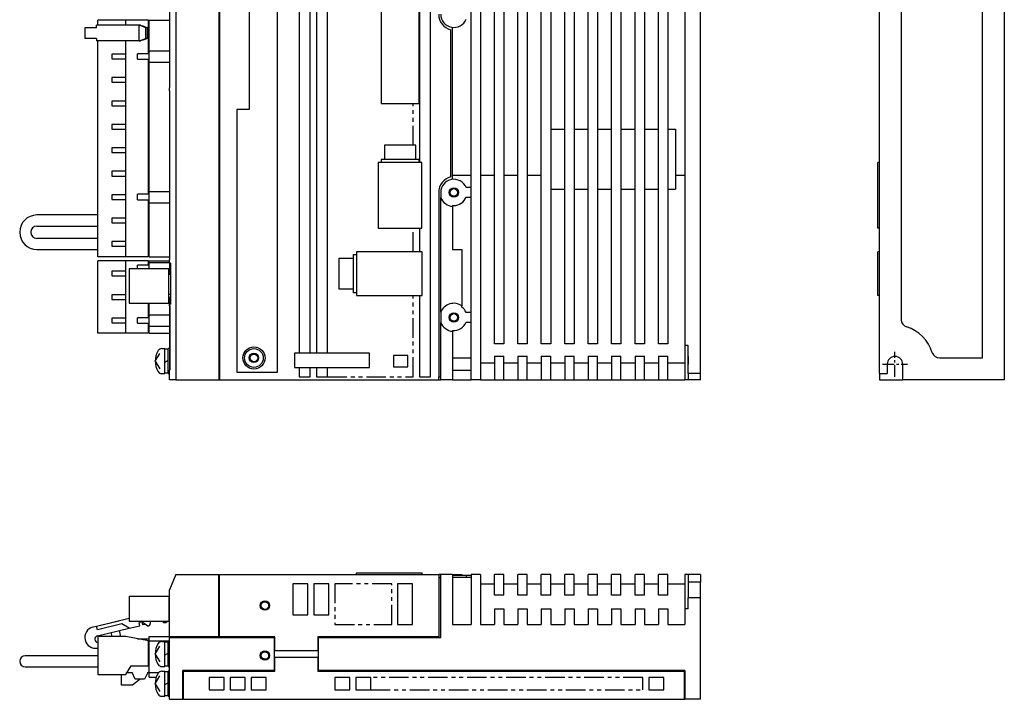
# Model space of a CAD drawing. Extents: x -657 to 5, y -257 to 130.
# Tile 2 of 3: x -310 to 5, y -257 to -40. Entities that reach past the tile are written whole.
import ezdxf

# ---------------------------------------------------------------- set-up
doc = ezdxf.new("R2010")
doc.units = 0
doc.linetypes.add('CENTER', pattern=[2, 1.25, -0.25, 0.25, -0.25])
doc.linetypes.add('PHANTOM', pattern=[2.5, 1.25, -0.25, 0.25, -0.25, 0.25, -0.25])
for name, color, linetype in [('CENTER', 6, 'CENTER'), ('OUTLINE', 7, 'CONTINUOUS'), ('PHANTOM', 3, 'PHANTOM'), ('THIN_LINE', 6, 'CONTINUOUS')]:
    doc.layers.add(name, color=color, linetype=linetype)

msp = doc.modelspace()

# ---------------------------------------------------------------- linework, layer by layer
at = {"layer": 'CENTER', "ltscale": 3}
for p, q in [((-30, -154), (-30, -146)), ((-34, -150), (-26, -150))]:
    msp.add_line(p, q, dxfattribs=at)
at = {"layer": 'OUTLINE'}
for p, q in [((-246.43, 5), (-246.43, -155)), ((-246.23, 5), (-246.23, -155)), ((-182.23, 4), (-182.23, -85.4)), ((-178.73, -154), (-178.73, 4)), ((-165.73, -155), (-165.73, 5)), ((-162.73, 5), (-162.73, -155)), ((-158.23, -143.5), (-158.23, 5)), ((-155.23, 5), (-155.23, -143.5)), ((-150.73, -143.5), (-150.73, 5)), ((-147.73, 5), (-147.73, -143.5)), ((-143.23, -143.5), (-143.23, 5)), ((-140.23, 5), (-140.23, -143.5)), ((-135.73, -143.5), (-135.73, 5)), ((-132.73, 5), (-132.73, -143.5)), ((-128.23, -143.5), (-128.23, 5)), ((-125.23, 5), (-125.23, -143.5)), ((-120.73, -143.5), (-120.73, 5)), ((-117.73, 5), (-117.73, -143.5)), ((-113.23, -143.5), (-113.23, 5)), ((-110.23, 5), (-110.23, -143.5)), ((-105.73, -143.5), (-105.73, 5)), ((-102.73, 5), (-102.73, -143.5)), ((-97.23, 5), (-97.23, -144)), ((-92.23, -153), (-92.23, 5)), ((-35, -153), (-35, 5)), ((5, 5), (5, -155)), ((-227.73, -152.5), (-227.73, 2.5)), ((-28, -2), (-28, -135.76)), ((-220.73, -3.5), (-220.73, -146.5)), ((-217.23, -146.5), (-217.23, -3.5)), ((-215.23, -3.5), (-215.23, -146.5)), ((-211.73, -146.5), (-211.73, -3.5)), ((-236.73, -15.5), (-236.73, -68.5)), ((-2, -148), (-2, -14.24)), ((-194.5, -21.44), (-194.5, -66.55)), ((-182.36, -66.55), (-182.36, -21.44)), ((-262.23, -27.2), (-262.23, -61.55)), ((-262.11, -61.55), (-262.11, -27.2)), ((-260.23, -27.2), (-260.23, -155)), ((-276.23, -39.9), (-285.23, -39.9)), ((-285.23, -41.5), (-285.23, -39.9)), ((-269.03, -39.9), (-276.23, -39.9)), ((-276.23, -41.5), (-276.23, -39.9)), ((-269.03, -50.6), (-269.03, -39.9)), ((-268.81, -49.7), (-268.81, -39.9)), ((-268.81, -39.9), (-262.23, -39.9)), ((-286.77, -42.3), (-289.4, -42.3)), ((-289.4, -42.3), (-289.4, -45.7)), ((-285.62, -42.3), (-286.77, -42.3)), ((-285.62, -42.3), (-285.62, -41.5)), ((-272, -41.5), (-285.62, -41.5)), ((-272, -46.5), (-272, -41.5)), ((-271.53, -41.5), (-272, -41.5)), ((-269.82, -42.3), (-272, -41.5)), ((-271.53, -41.5), (-271.05, -41.7)), ((-271.05, -41.7), (-270.82, -41.7)), ((-270.82, -41.7), (-269.36, -42.3)), ((-269.82, -45.7), (-269.82, -42.3)), ((-269.36, -42.3), (-269.82, -42.3)), ((-269.36, -45.7), (-269.36, -42.3)), ((-268.81, -41.3), (-269.03, -41.3)), ((-172.27, -42.96), (-172.27, -90.04)), ((-171.63, -90.82), (-171.63, -42.18)), ((-286.77, -45.7), (-289.4, -45.7)), ((-285.62, -45.7), (-286.77, -45.7)), ((-285.62, -45.7), (-285.62, -46.5)), ((-272, -46.5), (-285.62, -46.5)), ((-285.23, -115.6), (-285.23, -46.5)), ((-276.23, -50.75), (-276.23, -46.5)), ((-272, -46.5), (-269.82, -45.7)), ((-272, -46.5), (-271.53, -46.5)), ((-271.05, -46.3), (-271.53, -46.5)), ((-270.82, -46.3), (-271.05, -46.3)), ((-269.36, -45.7), (-270.82, -46.3)), ((-269.36, -45.7), (-269.82, -45.7)), ((-268.81, -53.3), (-268.81, -49.7)), ((-268.81, -49.7), (-262.23, -49.7)), ((-280.73, -50.75), (-280.73, -52.25)), ((-276.23, -50.75), (-280.73, -50.75)), ((-280.73, -52.25), (-276.23, -52.25)), ((-276.23, -52.25), (-276.23, -50.75)), ((-276.23, -58.25), (-276.23, -52.25)), ((-268.81, -50.6), (-272.56, -50.6)), ((-272.56, -52.4), (-272.56, -50.6)), ((-272.56, -52.4), (-268.81, -52.4)), ((-269.03, -95.6), (-269.03, -52.4)), ((-268.81, -94.7), (-268.81, -53.3)), ((-268.81, -53.3), (-262.23, -53.3)), ((-280.73, -58.25), (-280.73, -59.75)), ((-276.23, -58.25), (-280.73, -58.25)), ((-280.73, -59.75), (-276.23, -59.75)), ((-276.23, -59.75), (-276.23, -58.25)), ((-276.23, -65.75), (-276.23, -59.75)), ((-262.23, -61.55), (-262.11, -61.55)), ((-262.23, -62.5), (-262.23, -61.55)), ((-262.23, -62.5), (-262.23, -116.5)), ((-262.11, -62.5), (-262.23, -62.5)), ((-262.11, -116.5), (-262.11, -62.5)), ((-280.73, -65.75), (-280.73, -67.25)), ((-276.23, -65.75), (-280.73, -65.75)), ((-276.23, -67.25), (-276.23, -65.75)), ((-280.73, -67.25), (-276.23, -67.25)), ((-276.23, -73.25), (-276.23, -67.25)), ((-240.73, -68.5), (-240.73, -152.5)), ((-236.73, -68.5), (-240.73, -68.5)), ((-194.5, -66.55), (-184.23, -66.55)), ((-184.23, -66.55), (-182.36, -66.55)), ((-280.73, -73.25), (-280.73, -74.75)), ((-276.23, -73.25), (-280.73, -73.25)), ((-280.73, -74.75), (-276.23, -74.75)), ((-276.23, -74.75), (-276.23, -73.25)), ((-276.23, -80.75), (-276.23, -74.75)), ((-140.23, -74.72), (-135.73, -74.72)), ((-132.73, -74.72), (-128.23, -74.72)), ((-125.23, -74.72), (-120.73, -74.72)), ((-117.73, -74.72), (-113.23, -74.72)), ((-110.23, -74.72), (-105.73, -74.72)), ((-102.73, -74.72), (-100.23, -74.72)), ((-100.23, -74.72), (-100.23, -93.95)), ((-280.73, -80.75), (-280.73, -82.25)), ((-276.23, -80.75), (-280.73, -80.75)), ((-276.23, -82.25), (-276.23, -80.75)), ((-184.23, -79.9), (-193.43, -79.9)), ((-193.43, -79.9), (-193.43, -84.43)), ((-183.43, -79.9), (-184.23, -79.9)), ((-183.43, -84.43), (-183.43, -79.9)), ((-280.73, -82.25), (-276.23, -82.25)), ((-276.23, -88.25), (-276.23, -82.25)), ((-193.43, -84.43), (-194.53, -84.43)), ((-194.53, -84.43), (-194.53, -85.4)), ((-183.43, -84.43), (-193.43, -84.43)), ((-182.33, -84.43), (-183.43, -84.43)), ((-182.33, -85.4), (-182.33, -84.43)), ((-280.73, -88.25), (-280.73, -89.75)), ((-276.23, -88.25), (-280.73, -88.25)), ((-276.23, -89.75), (-276.23, -88.25)), ((-181.43, -85.4), (-195.43, -85.4)), ((-195.43, -85.4), (-195.43, -106.5)), ((-181.43, -106.5), (-181.43, -85.4)), ((-35, -85.4), (-35.5, -85.4)), ((-35.5, -106.5), (-35.5, -85.4)), ((-280.73, -89.75), (-276.23, -89.75)), ((-276.23, -95.75), (-276.23, -89.75)), ((-171.63, -89.47), (-165.73, -89.47)), ((-162.73, -89.47), (-158.23, -89.47)), ((-155.23, -89.47), (-150.73, -89.47)), ((-147.73, -89.47), (-143.23, -89.47)), ((-100.23, -89.47), (-97.23, -89.47)), ((-165.73, -93.47), (-167.32, -93.47)), ((-140.23, -93.95), (-135.73, -93.95)), ((-132.73, -93.95), (-128.23, -93.95)), ((-125.23, -93.95), (-120.73, -93.95)), ((-117.73, -93.95), (-113.23, -93.95)), ((-110.23, -93.95), (-105.73, -93.95)), ((-102.73, -93.95), (-100.23, -93.95)), ((-280.73, -95.75), (-280.73, -97.25)), ((-276.23, -95.75), (-280.73, -95.75)), ((-280.73, -97.25), (-276.23, -97.25)), ((-276.23, -97.25), (-276.23, -95.75)), ((-276.23, -103.25), (-276.23, -97.25)), ((-268.81, -95.6), (-272.56, -95.6)), ((-272.56, -97.4), (-272.56, -95.6)), ((-272.56, -97.4), (-268.81, -97.4)), ((-269.03, -115.6), (-269.03, -97.4)), ((-268.81, -98.3), (-268.81, -94.7)), ((-268.81, -94.7), (-262.23, -94.7)), ((-176.07, -95), (-176.07, -154)), ((-175.43, -95), (-175.43, -96.62)), ((-175.43, -133.38), (-175.43, -96.62)), ((-167.32, -96.54), (-165.73, -96.54)), ((-268.81, -115.6), (-268.81, -98.3)), ((-268.81, -98.3), (-262.23, -98.3)), ((-171.63, -99.48), (-171.63, -99.2)), ((-171.63, -99.2), (-171.23, -99.2)), ((-171.63, -99.48), (-171.63, -113.23)), ((-285.23, -102.23), (-304.71, -102.23)), ((-280.73, -103.25), (-280.73, -104.75)), ((-276.23, -103.25), (-280.73, -103.25)), ((-276.23, -104.75), (-276.23, -103.25)), ((-304.71, -105.77), (-285.23, -105.77)), ((-280.73, -104.75), (-276.23, -104.75)), ((-276.23, -110.75), (-276.23, -104.75)), ((-195.43, -106.5), (-181.43, -106.5)), ((-182.23, -106.5), (-182.23, -114)), ((-35, -106.5), (-35.5, -106.5)), ((-285.23, -109.73), (-304.71, -109.73)), ((-304.71, -113.27), (-285.23, -113.27)), ((-280.73, -110.75), (-280.73, -112.25)), ((-276.23, -110.75), (-280.73, -110.75)), ((-280.73, -112.25), (-276.23, -112.25)), ((-276.23, -112.25), (-276.23, -110.75)), ((-276.23, -115.6), (-276.23, -112.25)), ((-171.63, -113.23), (-168.63, -113.23)), ((-168.63, -113.23), (-168.63, -131.33)), ((-276.23, -115.6), (-285.23, -115.6)), ((-269.03, -115.6), (-276.23, -115.6)), ((-268.81, -114.2), (-269.03, -114.2)), ((-268.81, -115.6), (-262.23, -115.6)), ((-262.23, -116.5), (-262.11, -116.5)), ((-262.23, -117.68), (-262.23, -116.5)), ((-207.93, -126), (-207.93, -116)), ((-207.93, -116), (-203.4, -116)), ((-203.4, -114.9), (-202.43, -114.9)), ((-203.4, -116), (-203.4, -114.9)), ((-203.4, -126), (-203.4, -116)), ((-181.33, -114), (-202.43, -114)), ((-202.43, -114), (-202.43, -128)), ((-181.33, -128), (-181.33, -114)), ((-35, -114), (-35.5, -114)), ((-35.5, -128), (-35.5, -114)), ((-276.23, -116.9), (-285.23, -116.9)), ((-285.23, -140.1), (-285.23, -116.9)), ((-269.03, -116.9), (-276.23, -116.9)), ((-276.23, -120.25), (-276.23, -116.9)), ((-275.23, -119.48), (-275.23, -130.49)), ((-262.43, -119.48), (-275.23, -119.48)), ((-268.81, -118.3), (-272.56, -118.3)), ((-272.56, -119.48), (-272.56, -118.3)), ((-269.03, -118.3), (-269.03, -116.9)), ((-268.81, -117.4), (-268.81, -116.9)), ((-268.81, -116.9), (-262.23, -116.9)), ((-268.81, -119.48), (-268.81, -117.4)), ((-268.81, -117.4), (-262.23, -117.4)), ((-262.43, -130.49), (-262.43, -119.48)), ((-262.23, -117.68), (-262.23, -121.33)), ((-261.93, -117.68), (-262.23, -117.68)), ((-261.93, -117.68), (-261.93, -130.8)), ((-276.23, -120.25), (-280.73, -120.25)), ((-280.73, -120.25), (-280.73, -121.75)), ((-280.73, -121.75), (-276.23, -121.75)), ((-276.23, -121.75), (-276.23, -120.25)), ((-276.23, -127.75), (-276.23, -121.75)), ((-262.43, -121), (-262.23, -121)), ((-261.93, -121.33), (-262.43, -121.33)), ((-203.4, -126), (-207.93, -126)), ((-203.4, -127.1), (-203.4, -126)), ((-276.23, -127.75), (-280.73, -127.75)), ((-280.73, -127.75), (-280.73, -129.25)), ((-276.23, -129.25), (-276.23, -127.75)), ((-261.93, -127.64), (-262.43, -127.64)), ((-261.93, -128.63), (-262.43, -128.63)), ((-262.23, -128.63), (-262.23, -130.8)), ((-202.43, -127.1), (-203.4, -127.1)), ((-202.43, -128), (-181.33, -128)), ((-182.23, -128), (-182.23, -154)), ((-35, -128), (-35.5, -128)), ((-280.73, -129.25), (-276.23, -129.25)), ((-276.23, -135.25), (-276.23, -129.25)), ((-275.23, -130.49), (-262.43, -130.49)), ((-269.03, -135.1), (-269.03, -130.49)), ((-268.81, -134.2), (-268.81, -130.49)), ((-262.23, -130.8), (-261.93, -130.8)), ((-262.23, -131.36), (-262.23, -130.8)), ((-262.23, -131.36), (-262.23, -151.8)), ((-262.04, -131.36), (-262.23, -131.36)), ((-262.04, -151.8), (-262.04, -131.36)), ((-168.63, -131.7), (-168.63, -131.33)), ((-276.23, -135.25), (-280.73, -135.25)), ((-280.73, -135.25), (-280.73, -136.75)), ((-276.23, -136.75), (-276.23, -135.25)), ((-272.56, -136.9), (-272.56, -135.1)), ((-268.81, -135.1), (-272.56, -135.1)), ((-268.81, -137.8), (-268.81, -134.2)), ((-268.81, -134.2), (-262.23, -134.2)), ((-175.43, -133.38), (-175.43, -136.62)), ((-165.73, -133.47), (-167.32, -133.47)), ((-280.73, -136.75), (-276.23, -136.75)), ((-276.23, -140.1), (-276.23, -136.75)), ((-272.56, -136.9), (-268.81, -136.9)), ((-269.03, -140.1), (-269.03, -136.9)), ((-268.81, -138.7), (-269.03, -138.7)), ((-268.81, -140.1), (-268.81, -137.8)), ((-268.81, -137.8), (-262.23, -137.8)), ((-175.43, -155), (-175.43, -136.62)), ((-167.32, -136.53), (-165.73, -136.53)), ((-276.23, -140.1), (-285.23, -140.1)), ((-269.03, -140.1), (-276.23, -140.1)), ((-268.81, -140.1), (-262.23, -140.1)), ((-171.63, -139.48), (-171.63, -139.18)), ((-171.63, -139.48), (-171.63, -155)), ((-264.77, -145), (-263.73, -145)), ((-263.73, -149), (-263.73, -145)), ((-262.73, -149), (-262.73, -145)), ((-262.23, -145), (-262.73, -145)), ((-155.23, -143.5), (-158.23, -143.5)), ((-147.73, -143.5), (-150.73, -143.5)), ((-140.23, -143.5), (-143.23, -143.5)), ((-132.73, -143.5), (-135.73, -143.5)), ((-125.23, -143.5), (-128.23, -143.5)), ((-117.73, -143.5), (-120.73, -143.5)), ((-110.23, -143.5), (-113.23, -143.5)), ((-102.73, -143.5), (-105.73, -143.5)), ((-97.23, -144), (-97.23, -144.48)), ((-96.23, -144), (-97.23, -144)), ((-97.23, -144.48), (-97.23, -149.52)), ((-96.23, -153), (-96.23, -144)), ((-266.83, -149), (-265.36, -146.53)), ((-262.73, -145.2), (-263.73, -145.2)), ((-222.23, -146.5), (-222.23, -151)), ((-220.73, -146.5), (-222.23, -146.5)), ((-217.23, -146.5), (-220.73, -146.5)), ((-215.23, -146.5), (-217.23, -146.5)), ((-198.23, -146.5), (-215.23, -146.5)), ((-198.23, -151), (-198.23, -146.5)), ((-190.53, -147.2), (-190.53, -150.8)), ((-185.93, -147.2), (-190.53, -147.2)), ((-185.93, -150.8), (-185.93, -147.2)), ((-171.63, -148), (-165.73, -148)), ((-158.23, -147.42), (-158.23, -155)), ((-158.23, -147.42), (-155.23, -147.42)), ((-155.23, -155), (-155.23, -147.42)), ((-150.73, -147.42), (-150.73, -155)), ((-150.73, -147.42), (-147.73, -147.42)), ((-147.73, -155), (-147.73, -147.42)), ((-143.23, -147.42), (-143.23, -155)), ((-143.23, -147.42), (-140.23, -147.42)), ((-140.23, -155), (-140.23, -147.42)), ((-135.73, -147.42), (-135.73, -155)), ((-135.73, -147.42), (-132.73, -147.42)), ((-132.73, -155), (-132.73, -147.42)), ((-128.23, -147.42), (-128.23, -155)), ((-128.23, -147.42), (-125.23, -147.42)), ((-125.23, -155), (-125.23, -147.42)), ((-120.73, -147.42), (-120.73, -155)), ((-120.73, -147.42), (-117.73, -147.42)), ((-117.73, -155), (-117.73, -147.42)), ((-113.23, -147.42), (-113.23, -155)), ((-113.23, -147.42), (-110.23, -147.42)), ((-110.23, -155), (-110.23, -147.42)), ((-105.73, -147.42), (-105.73, -155)), ((-105.73, -147.42), (-102.73, -147.42)), ((-102.73, -155), (-102.73, -147.42)), ((-96.23, -147.5), (-96.23, -150)), ((-15.76, -148), (-2, -148)), ((-266.83, -149), (-265.36, -151.47)), ((-263.73, -149.29), (-262.73, -148.71)), ((-263.73, -153), (-263.73, -149)), ((-262.73, -153), (-262.73, -149)), ((-222.23, -151), (-220.73, -151)), ((-220.73, -151), (-217.23, -151)), ((-220.73, -151), (-220.73, -154)), ((-217.23, -151), (-215.23, -151)), ((-217.23, -154), (-217.23, -151)), ((-215.23, -151), (-198.23, -151)), ((-215.23, -151), (-215.23, -154)), ((-211.73, -154), (-211.73, -151)), ((-190.53, -150.8), (-185.93, -150.8)), ((-162.73, -149.52), (-158.23, -149.52)), ((-155.23, -149.52), (-150.73, -149.52)), ((-147.73, -149.52), (-143.23, -149.52)), ((-140.23, -149.52), (-135.73, -149.52)), ((-132.73, -149.52), (-128.23, -149.52)), ((-125.23, -149.52), (-120.73, -149.52)), ((-117.73, -149.52), (-113.23, -149.52)), ((-110.23, -149.52), (-105.73, -149.52)), ((-102.73, -149.52), (-97.23, -149.52)), ((-97.23, -149.52), (-97.23, -155)), ((-32.5, -150), (-32.5, -153)), ((-27.5, -155), (-27.5, -150)), ((-264.77, -153), (-263.73, -153)), ((-263.73, -152.8), (-262.73, -152.8)), ((-262.73, -153), (-262.23, -153)), ((-262.23, -151.8), (-262.04, -151.8)), ((-262.23, -155), (-262.23, -151.8)), ((-246.23, -154), (-246.43, -154)), ((-240.73, -152.5), (-227.73, -152.5)), ((-220.73, -154), (-217.23, -154)), ((-215.23, -154), (-211.73, -154)), ((-182.23, -154), (-178.73, -154)), ((-176.07, -154), (-176.03, -154)), ((-176.03, -154), (-175.43, -154)), ((-176.03, -155), (-176.03, -154)), ((-165.73, -152), (-171.63, -152)), ((-96.23, -153), (-96.23, -155)), ((-92.23, -153), (-96.23, -153)), ((-92.23, -155), (-92.23, -153)), ((-35, -153), (-35, -155)), ((-35, -153), (-32.5, -153)), ((-260.23, -155), (-262.23, -155)), ((-260.23, -155), (-246.43, -155)), ((-246.43, -155), (-246.23, -155)), ((-246.23, -155), (-176.03, -155)), ((-176.03, -155), (-175.43, -155)), ((-171.63, -155), (-175.43, -155)), ((-171.63, -155), (-165.73, -155)), ((-162.73, -155), (-165.73, -155)), ((-162.73, -155), (-158.23, -155)), ((-158.23, -155), (-155.23, -155)), ((-155.23, -155), (-150.73, -155)), ((-150.73, -155), (-147.73, -155)), ((-147.73, -155), (-143.23, -155)), ((-143.23, -155), (-140.23, -155)), ((-140.23, -155), (-135.73, -155)), ((-135.73, -155), (-132.73, -155)), ((-132.73, -155), (-128.23, -155)), ((-128.23, -155), (-125.23, -155)), ((-125.23, -155), (-120.73, -155)), ((-120.73, -155), (-117.73, -155)), ((-117.73, -155), (-113.23, -155)), ((-113.23, -155), (-110.23, -155)), ((-110.23, -155), (-105.73, -155)), ((-105.73, -155), (-102.73, -155)), ((-102.73, -155), (-97.23, -155)), ((-96.23, -155), (-97.23, -155)), ((-92.23, -155), (-96.23, -155)), ((-35, -155), (-27.5, -155)), ((5, -155), (-27.5, -155)), ((-260.23, -217.26), (-262.23, -222.26)), ((-260.23, -217.26), (-246.43, -217.26)), ((-246.43, -237.26), (-246.43, -217.26)), ((-246.23, -237.26), (-246.23, -217.26)), ((-246.23, -217.26), (-176.03, -217.26)), ((-202.43, -217.26), (-202.43, -216.76)), ((-202.43, -216.76), (-181.33, -216.76)), ((-181.33, -217.26), (-181.33, -216.76)), ((-175.43, -217.26), (-176.03, -217.26)), ((-176.03, -217.26), (-176.03, -237.26)), ((-171.63, -217.26), (-175.43, -217.26)), ((-175.43, -237.46), (-175.43, -217.26)), ((-171.63, -217.26), (-168.63, -217.26)), ((-171.63, -217.26), (-171.63, -233.26)), ((-168.63, -217.26), (-168.63, -217.56)), ((-162.73, -217.26), (-165.73, -217.26)), ((-165.73, -217.26), (-165.73, -233.26)), ((-162.73, -217.26), (-162.73, -233.26)), ((-158.23, -223.89), (-158.23, -217.26)), ((-155.23, -217.26), (-158.23, -217.26)), ((-155.23, -223.89), (-155.23, -217.26)), ((-150.73, -223.89), (-150.73, -217.26)), ((-147.73, -217.26), (-150.73, -217.26)), ((-147.73, -223.89), (-147.73, -217.26)), ((-143.23, -223.89), (-143.23, -217.26)), ((-140.23, -217.26), (-143.23, -217.26)), ((-140.23, -223.89), (-140.23, -217.26)), ((-135.73, -223.89), (-135.73, -217.26)), ((-132.73, -217.26), (-135.73, -217.26)), ((-132.73, -223.89), (-132.73, -217.26)), ((-128.23, -223.89), (-128.23, -217.26)), ((-125.23, -217.26), (-128.23, -217.26)), ((-125.23, -223.89), (-125.23, -217.26)), ((-120.73, -223.89), (-120.73, -217.26)), ((-117.73, -217.26), (-120.73, -217.26)), ((-117.73, -223.89), (-117.73, -217.26)), ((-113.23, -223.89), (-113.23, -217.26)), ((-110.23, -217.26), (-113.23, -217.26)), ((-110.23, -223.89), (-110.23, -217.26)), ((-105.73, -223.89), (-105.73, -217.26)), ((-102.73, -217.26), (-105.73, -217.26)), ((-102.73, -223.89), (-102.73, -217.26)), ((-97.23, -217.26), (-97.23, -222.74)), ((-96.23, -217.26), (-97.23, -217.26)), ((-96.23, -217.26), (-96.23, -219.76)), ((-92.23, -217.26), (-96.23, -217.26)), ((-92.23, -217.26), (-92.23, -219.76)), ((-246.23, -218.26), (-246.43, -218.26)), ((-222.73, -220.26), (-222.73, -230.26)), ((-217.93, -220.26), (-222.73, -220.26)), ((-217.93, -230.26), (-217.93, -220.26)), ((-216.03, -220.26), (-216.03, -230.26)), ((-211.23, -220.26), (-216.03, -220.26)), ((-211.23, -230.26), (-211.23, -220.26)), ((-189.23, -220.26), (-189.23, -233.26)), ((-184.43, -220.26), (-189.23, -220.26)), ((-184.43, -233.26), (-184.43, -220.26)), ((-176.03, -218.26), (-175.43, -218.26)), ((-171.63, -217.56), (-167.32, -217.56)), ((-165.73, -218.26), (-171.63, -218.26)), ((-167.32, -217.56), (-165.73, -217.56)), ((-167.32, -217.56), (-167.32, -218.26)), ((-162.73, -220.26), (-158.23, -220.26)), ((-155.23, -220.26), (-150.73, -220.26)), ((-147.73, -220.26), (-143.23, -220.26)), ((-140.23, -220.26), (-135.73, -220.26)), ((-132.73, -220.26), (-128.23, -220.26)), ((-125.23, -220.26), (-120.73, -220.26)), ((-117.73, -220.26), (-113.23, -220.26)), ((-110.23, -220.26), (-105.73, -220.26)), ((-102.73, -220.26), (-97.23, -220.26)), ((-96.23, -219.76), (-96.23, -224.76)), ((-92.23, -219.76), (-96.23, -219.76)), ((-92.23, -224.76), (-92.23, -219.76)), ((-262.23, -237.26), (-262.23, -222.26)), ((-97.23, -222.74), (-97.23, -227.78)), ((-275.23, -224.22), (-275.23, -232.22)), ((-275.23, -224.22), (-262.43, -224.22)), ((-262.43, -224.22), (-262.43, -232.22)), ((-262.23, -225.62), (-262.43, -225.62)), ((-262.23, -226.67), (-262.43, -226.67)), ((-155.23, -223.89), (-158.23, -223.89)), ((-147.73, -223.89), (-150.73, -223.89)), ((-140.23, -223.89), (-143.23, -223.89)), ((-132.73, -223.89), (-135.73, -223.89)), ((-125.23, -223.89), (-128.23, -223.89)), ((-117.73, -223.89), (-120.73, -223.89)), ((-110.23, -223.89), (-113.23, -223.89)), ((-102.73, -223.89), (-105.73, -223.89)), ((-92.23, -224.76), (-96.23, -224.76)), ((-96.23, -228.26), (-96.23, -224.76)), ((-92.23, -257.26), (-92.23, -224.76)), ((-262.23, -229.77), (-262.43, -229.77)), ((-158.23, -228.26), (-155.23, -228.26)), ((-158.23, -228.26), (-158.23, -233.26)), ((-155.23, -228.26), (-155.23, -233.26)), ((-150.73, -228.26), (-147.73, -228.26)), ((-150.73, -228.26), (-150.73, -233.26)), ((-147.73, -228.26), (-147.73, -233.26)), ((-143.23, -228.26), (-140.23, -228.26)), ((-143.23, -228.26), (-143.23, -233.26)), ((-140.23, -228.26), (-140.23, -233.26)), ((-135.73, -228.26), (-132.73, -228.26)), ((-135.73, -228.26), (-135.73, -233.26)), ((-132.73, -228.26), (-132.73, -233.26)), ((-128.23, -228.26), (-125.23, -228.26)), ((-128.23, -228.26), (-128.23, -233.26)), ((-125.23, -228.26), (-125.23, -233.26)), ((-120.73, -228.26), (-117.73, -228.26)), ((-120.73, -228.26), (-120.73, -233.26)), ((-117.73, -228.26), (-117.73, -233.26)), ((-113.23, -228.26), (-110.23, -228.26)), ((-113.23, -228.26), (-113.23, -233.26)), ((-110.23, -228.26), (-110.23, -233.26)), ((-105.73, -228.26), (-102.73, -228.26)), ((-105.73, -228.26), (-105.73, -233.26)), ((-102.73, -228.26), (-102.73, -233.26)), ((-97.23, -227.78), (-97.23, -228.26)), ((-96.23, -228.26), (-97.23, -228.26)), ((-97.23, -228.26), (-97.23, -233.26)), ((-275.23, -231.44), (-285.62, -233.9)), ((-278.51, -232.22), (-285.62, -233.9)), ((-277.58, -233.13), (-285.36, -234.97)), ((-275.2, -234.51), (-277.58, -233.13)), ((-275.23, -232.22), (-262.43, -232.22)), ((-272.43, -232.22), (-271.44, -232.22)), ((-272.02, -232.73), (-271.53, -232.61)), ((-271.79, -233.7), (-272.02, -232.73)), ((-271.63, -232.22), (-271.53, -232.61)), ((-271.05, -232.5), (-271.53, -232.61)), ((-269.23, -233.82), (-271.44, -232.22)), ((-270.82, -233.47), (-271.05, -232.5)), ((-268.43, -232.22), (-268.43, -233.02)), ((-264.23, -232.82), (-264.23, -232.22)), ((-263.43, -232.82), (-264.23, -232.82)), ((-262.83, -232.22), (-263.43, -232.82)), ((-262.23, -230.82), (-262.43, -230.82)), ((-262.23, -231.62), (-262.43, -231.82)), ((-222.73, -230.26), (-217.93, -230.26)), ((-216.03, -230.26), (-211.23, -230.26)), ((-189.23, -233.26), (-184.43, -233.26)), ((-171.63, -233.26), (-165.73, -233.26)), ((-162.73, -233.26), (-158.23, -233.26)), ((-155.23, -233.26), (-150.73, -233.26)), ((-147.73, -233.26), (-143.23, -233.26)), ((-140.23, -233.26), (-135.73, -233.26)), ((-132.73, -233.26), (-128.23, -233.26)), ((-125.23, -233.26), (-120.73, -233.26)), ((-117.73, -233.26), (-113.23, -233.26)), ((-110.23, -233.26), (-105.73, -233.26)), ((-102.73, -233.26), (-97.23, -233.26)), ((-285.62, -233.9), (-286.77, -234.18)), ((-285.36, -234.97), (-285.62, -233.9)), ((-285.34, -236.92), (-275.2, -234.51)), ((-281.03, -235.9), (-280.73, -237.18)), ((-277.85, -237.18), (-278.31, -235.25)), ((-275.2, -234.51), (-271.79, -233.7)), ((-269.98, -233.27), (-270.82, -233.47)), ((-285.23, -237.18), (-285.23, -249.33)), ((-276.23, -237.18), (-285.23, -237.18)), ((-269.03, -238.51), (-276.23, -237.18)), ((-272.56, -237.86), (-268.81, -237.86)), ((-269.03, -246.56), (-269.03, -238.51)), ((-268.81, -238.56), (-268.81, -237.16)), ((-268.81, -237.16), (-262.23, -237.16)), ((-268.81, -248.66), (-268.81, -238.56)), ((-268.81, -238.56), (-262.23, -238.56)), ((-264.77, -238.76), (-263.73, -238.76)), ((-263.73, -246.76), (-263.73, -238.76)), ((-262.73, -238.96), (-263.73, -238.96)), ((-262.73, -246.76), (-262.73, -238.76)), ((-262.23, -238.76), (-262.73, -238.76)), ((-262.23, -237.46), (-262.23, -237.26)), ((-246.43, -237.26), (-262.23, -237.26)), ((-262.23, -237.46), (-228.73, -237.46)), ((-262.23, -257.26), (-262.23, -237.46)), ((-258.03, -237.26), (-258.03, -237.46)), ((-228.53, -237.26), (-246.23, -237.26)), ((-228.73, -237.46), (-228.73, -248.06)), ((-228.53, -241.76), (-228.53, -237.26)), ((-214.73, -237.26), (-214.73, -241.76)), ((-176.03, -237.26), (-214.73, -237.26)), ((-214.53, -237.46), (-175.43, -237.46)), ((-214.53, -248.06), (-214.53, -237.46)), ((-268.81, -239.96), (-269.03, -239.96)), ((-266.83, -242.76), (-265.36, -240.29)), ((-263.73, -243.04), (-262.73, -242.47)), ((-214.73, -241.76), (-228.53, -241.76)), ((-304.71, -243.31), (-308.46, -243.31)), ((-285.23, -243.31), (-304.71, -243.31)), ((-266.83, -242.76), (-265.36, -245.22)), ((-228.53, -243.76), (-214.73, -243.76)), ((-228.53, -248.26), (-228.53, -243.76)), ((-214.73, -243.76), (-214.73, -248.26)), ((-308.46, -246.85), (-304.71, -246.85)), ((-304.71, -246.85), (-285.23, -246.85)), ((-276.23, -249.33), (-274.53, -246.56)), ((-275.81, -248.66), (-274.23, -248.66)), ((-274.53, -246.56), (-269.03, -246.56)), ((-273.23, -250.76), (-274.23, -248.66)), ((-269.23, -248.66), (-270.23, -250.76)), ((-269.03, -248.66), (-269.35, -248.92)), ((-269.23, -248.66), (-268.81, -248.66)), ((-269.03, -246.56), (-268.81, -246.56)), ((-268.81, -250.16), (-268.81, -248.66)), ((-268.81, -248.66), (-265.71, -248.66)), ((-264.77, -246.76), (-263.73, -246.76)), ((-264.77, -248.26), (-263.73, -248.26)), ((-263.73, -246.56), (-262.73, -246.56)), ((-263.73, -256.26), (-263.73, -248.26)), ((-262.73, -248.46), (-263.73, -248.46)), ((-262.73, -246.76), (-262.23, -246.76)), ((-262.73, -256.26), (-262.73, -248.26)), ((-262.23, -248.26), (-262.73, -248.26)), ((-258.03, -257.26), (-258.03, -248.06)), ((-228.73, -248.06), (-258.03, -248.06)), ((-257.83, -257.26), (-257.83, -248.26)), ((-257.83, -248.26), (-228.53, -248.26)), ((-214.73, -248.26), (-97.43, -248.26)), ((-97.23, -248.06), (-214.53, -248.06)), ((-97.43, -257.26), (-97.43, -248.26)), ((-97.23, -248.06), (-97.23, -257.26)), ((-285.23, -249.33), (-276.23, -249.33)), ((-277.63, -252.74), (-277.63, -249.33)), ((-271.65, -250.76), (-274.13, -252.74)), ((-270.23, -250.76), (-273.23, -250.76)), ((-268.81, -250.16), (-266.48, -250.16)), ((-266.83, -252.26), (-265.36, -249.79)), ((-263.73, -252.54), (-262.73, -251.97)), ((-249.53, -250.26), (-249.53, -254.26)), ((-244.73, -250.26), (-249.53, -250.26)), ((-244.73, -254.26), (-244.73, -250.26)), ((-242.83, -250.26), (-242.83, -254.26)), ((-238.03, -250.26), (-242.83, -250.26)), ((-238.03, -254.26), (-238.03, -250.26)), ((-236.13, -250.26), (-236.13, -254.26)), ((-231.33, -250.26), (-236.13, -250.26)), ((-231.33, -254.26), (-231.33, -250.26)), ((-209.33, -250.26), (-209.33, -254.26)), ((-204.53, -250.26), (-209.33, -250.26)), ((-204.53, -254.26), (-204.53, -250.26)), ((-202.63, -250.26), (-202.63, -254.26)), ((-197.83, -250.26), (-202.63, -250.26)), ((-197.83, -254.26), (-197.83, -250.26)), ((-108.83, -250.26), (-108.83, -254.26)), ((-104.03, -250.26), (-108.83, -250.26)), ((-104.03, -254.26), (-104.03, -250.26)), ((-274.13, -252.74), (-277.63, -252.74)), ((-266.83, -252.26), (-265.36, -254.72)), ((-249.53, -254.26), (-244.73, -254.26)), ((-242.83, -254.26), (-238.03, -254.26)), ((-236.13, -254.26), (-231.33, -254.26)), ((-209.33, -254.26), (-204.53, -254.26)), ((-202.63, -254.26), (-197.83, -254.26)), ((-108.83, -254.26), (-104.03, -254.26)), ((-264.77, -256.26), (-263.73, -256.26)), ((-263.73, -256.06), (-262.73, -256.06)), ((-262.73, -256.26), (-262.23, -256.26)), ((-262.23, -257.26), (-258.03, -257.26)), ((-257.83, -257.06), (-258.03, -257.06)), ((-257.83, -257.26), (-258.03, -257.26)), ((-257.83, -257.26), (-97.43, -257.26)), ((-97.43, -256.26), (-97.23, -256.26)), ((-92.23, -257.26), (-97.23, -257.26))]:
    msp.add_line(p, q, dxfattribs=at)
for centre, radius in [((-171.23, -95), 1.2), ((-171.23, -135), 1.2), ((-235.23, -148), 3.56), ((-235.23, -148), 3), ((-235.23, -148), 1.2), ((-231.73, -227.26), 1.2), ((-231.73, -243.26), 1.2)]:
    msp.add_circle(centre, radius, dxfattribs=at)
for centre, radius, start, end in [((-170.93, -38), 5.14, 180, 254.8884), ((-171.23, -38), 4.2, 180, 338.5631), ((-170.93, -95), 5.14, 105.1116, 180), ((-171.23, -95), 4.2, 21.4369, 180), ((-171.23, -95), 4.5, 201.0395, 264.9003), ((-171.23, -95), 4.2, 270, 338.5631), ((-304.71, -107.75), 5.52, 90, 180), ((-304.71, -107.75), 1.98, 90, 270), ((-304.71, -107.75), 5.52, 180, 270), ((-171.23, -135), 4.5, 54.7056, 158.9605), ((-171.23, -135), 4.2, 21.4369, 51.7534), ((-171.23, -135), 4.5, 201.0395, 264.9003), ((-171.23, -135), 4.2, 264.535, 338.5631), ((-25.6, -135.76), 2.4, 180, 252.8244), ((-30, -150), 12.5, 17.1756, 72.8244), ((-264.77, -146.3), 1.3, 90, 148.7193), ((-260.33, -149), 6.5, 148.7193, 211.2807), ((-30, -150), 2.5, 0, 180), ((-15.76, -145.6), 2.4, 197.1756, 270), ((-264.77, -151.7), 1.3, 211.2807, 270), ((-269.23, -233.02), 0.8, 270, 0), ((-285.98, -237.5), 3.42, 103.36, 282.7446), ((-285.08, -237.99), 1.1, 103.36, 262.3575), ((-260.33, -242.76), 6.5, 148.7193, 211.2807), ((-264.77, -240.06), 1.3, 90, 148.7193), ((-308.46, -245.08), 1.77, 90, 270), ((-260.33, -252.26), 6.5, 148.7193, 211.2807), ((-264.77, -245.46), 1.3, 211.2807, 270), ((-264.77, -249.56), 1.3, 90, 148.7193), ((-264.77, -254.96), 1.3, 211.2807, 270)]:
    msp.add_arc(centre, radius, start, end, dxfattribs=at)
at = {"layer": 'PHANTOM', "ltscale": 5}
for p, q in [((-184.23, -79.9), (-184.23, -66.55)), ((-184.23, -114), (-184.23, -106.5)), ((-184.23, -154), (-184.23, -128)), ((-211.73, -154), (-184.23, -154)), ((-209.33, -220.26), (-209.33, -233.26)), ((-191.13, -220.26), (-209.33, -220.26)), ((-191.13, -233.26), (-191.13, -220.26)), ((-209.33, -233.26), (-191.13, -233.26)), ((-110.73, -250.26), (-197.83, -250.26)), ((-110.73, -254.26), (-110.73, -250.26)), ((-197.83, -254.26), (-110.73, -254.26))]:
    msp.add_line(p, q, dxfattribs=at)
at = {"layer": 'THIN_LINE'}
for centre in [(-171.23, -95), (-171.23, -135), (-235.23, -148), (-231.73, -227.26), (-231.73, -243.26)]:
    msp.add_circle(centre, 1.5, dxfattribs=at)

doc.saveas('drawing.dxf')
